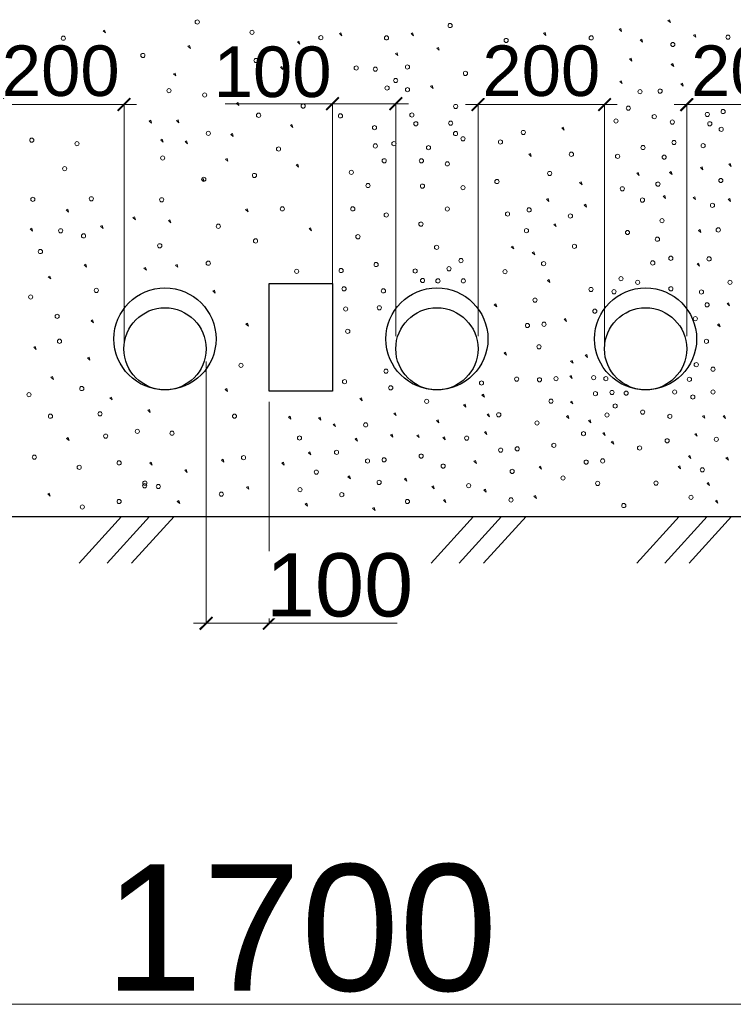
# Model space of a CAD drawing. Header units: millimetres. Extents: x 523209 to 536718, y -48289 to -47398.
# Tile 100 of 116: x 533762 to 533779, y -47803 to -47780. Entities that reach past the tile are written whole.
import ezdxf

# ---------------------------------------------------------------- set-up
doc = ezdxf.new("R2010")
doc.units = ezdxf.units.MM
doc.layers.get('Defpoints').update_dxf_attribs({"color": 140})
doc.layers.add('Схема', color=1, linetype='Continuous', true_color=0xff0000)
doc.styles.get("Standard").update_dxf_attribs({"font": 'arial.ttf'})
doc.dimstyles.new('1-100(2.5)', dxfattribs={"dimscale": 100, "dimtxt": 2.5, "dimasz": 2, "dimexe": 1, "dimexo": 1, "dimgap": 1, "dimtad": 1, "dimdec": 0, "dimzin": 9, "dimtxsty": 'Standard', "dimblk": 'ARCHTICK', "dimcen": 0, "dimdle": 0.5, "dimclrd": 5, "dimclre": 5, "dimclrt": 5, "dimadec": 0, "dimazin": 0, "dimtm": 1e-09, "dimtfac": 1, "dimtdec": 0, "dimtmove": 0, "dimatfit": 3, "dimldrblk": 'NONE', "dimfxl": 1, "dimlwd": 15, "dimlwe": 15, "dimarcsym": 0})

# ---------------------------------------------------------------- blocks, each defined once
blk = doc.blocks.new('_ArchTick')
at = {"color": 0, "linetype": 'ByBlock', "const_width": 0.15}
blk.add_lwpolyline([(-0.5, -0.5), (0.5, 0.5)], dxfattribs=at)
blk = doc.blocks.new('*D314')
at = {"layer": 'Defpoints', "color": 0, "linetype": 'Continuous', "lineweight": 30, "ltscale": 50, "transparency": 16777216}
for p in [(5205298.7, 918355.4), (5208698.7, 918355.4), (5208698.7, 917583.5)]:
    blk.add_point(p, dxfattribs=at)
at = {"layer": 'Схема', "color": 7, "linetype": 'Continuous', "lineweight": 15, "ltscale": 50, "transparency": 16777216}
for p, q in [((5205298.7, 918335.4), (5205298.7, 917583.5)), ((5208698.7, 918335.4), (5208698.7, 917583.5)), ((5205278.7, 917583.5), (5208718.7, 917583.5))]:
    blk.add_line(p, q, dxfattribs=at)
at = {"layer": 'Схема', "color": 7, "linetype": 'Continuous', "lineweight": 15, "ltscale": 50, "transparency": 16777216, "xscale": 20.00000000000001, "yscale": 20.00000000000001, "zscale": 20.00000000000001, "rotation": 180}
blk.add_blockref('_ArchTick', (5205298.7, 917583.5), dxfattribs=at)
at = {"layer": 'Схема', "color": 7, "linetype": 'Continuous', "lineweight": 15, "ltscale": 50, "transparency": 16777216, "xscale": 20.00000000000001, "yscale": 20.00000000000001, "zscale": 20.00000000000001}
blk.add_blockref('_ArchTick', (5208698.7, 917583.5), dxfattribs=at)
at = {"layer": 'Схема', "color": 7, "linetype": 'Continuous', "lineweight": 20, "ltscale": 50, "transparency": 16777216, "insert": (5206998.7, 917703.5), "char_height": 50, "attachment_point": 5, "bg_fill": 3, "box_fill_scale": 1.1, "bg_fill_color": 256, "bg_fill_true_color": 13158600, "bg_fill_transparency": 0}
blk.add_mtext('{\\H4x;1700}', dxfattribs=at)
blk = doc.blocks.new('_None')
blk = doc.blocks.new('*D318')
at = {"layer": 'Defpoints', "color": 0, "linetype": 'Continuous', "lineweight": 30, "ltscale": 50, "transparency": 16777216}
for p in [(5206848.7, 918620.4), (5206948.7, 918556.8), (5206948.7, 918186.3)]:
    blk.add_point(p, dxfattribs=at)
at = {"layer": 'Схема', "color": 7, "linetype": 'Continuous', "lineweight": 15, "ltscale": 50, "transparency": 16777216}
for p, q in [((5206848.7, 918600.4), (5206848.7, 918186.3)), ((5206948.7, 918536.8), (5206948.7, 918186.3)), ((5206828.7, 918186.3), (5206948.7, 918186.3)), ((5206948.7, 918186.3), (5207150.6, 918186.3))]:
    blk.add_line(p, q, dxfattribs=at)
at = {"layer": 'Схема', "color": 7, "linetype": 'Continuous', "lineweight": 15, "ltscale": 50, "transparency": 16777216, "xscale": 20.00000000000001, "yscale": 20.00000000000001, "zscale": 20.00000000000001, "rotation": 180}
blk.add_blockref('_ArchTick', (5206848.7, 918186.3), dxfattribs=at)
at = {"layer": 'Схема', "color": 7, "linetype": 'Continuous', "lineweight": 15, "ltscale": 50, "transparency": 16777216, "xscale": 20.00000000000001, "yscale": 20.00000000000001, "zscale": 20.00000000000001}
blk.add_blockref('_ArchTick', (5206948.7, 918186.3), dxfattribs=at)
at = {"layer": 'Схема', "color": 7, "linetype": 'Continuous', "lineweight": 20, "ltscale": 50, "transparency": 16777216, "insert": (5207059.7, 918246.3), "char_height": 30, "attachment_point": 5, "bg_fill": 3, "box_fill_scale": 1.1, "bg_fill_color": 256, "bg_fill_true_color": 13158600, "bg_fill_transparency": 0}
blk.add_mtext('{\\H3.33333x;100}', dxfattribs=at)
blk = doc.blocks.new('*D319')
at = {"layer": 'Defpoints', "color": 0, "linetype": 'Continuous', "lineweight": 30, "ltscale": 50, "transparency": 16777216}
for p in [(5207048.7, 919008.1), (5207148.7, 918620.4), (5207048.7, 918556.8)]:
    blk.add_point(p, dxfattribs=at)
at = {"layer": 'Схема', "color": 7, "linetype": 'Continuous', "lineweight": 15, "ltscale": 50, "transparency": 16777216}
for p, q in [((5207048.7, 919008.1), (5206879.1, 919008.1)), ((5207048.7, 918576.8), (5207048.7, 919008.1)), ((5207168.7, 919008.1), (5207048.7, 919008.1)), ((5207148.7, 918640.4), (5207148.7, 919008.1))]:
    blk.add_line(p, q, dxfattribs=at)
at = {"layer": 'Схема', "color": 7, "linetype": 'Continuous', "lineweight": 15, "ltscale": 50, "transparency": 16777216, "xscale": 20.00000000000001, "yscale": 20.00000000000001, "zscale": 20.00000000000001, "rotation": 180}
blk.add_blockref('_ArchTick', (5207048.7, 919008.1), dxfattribs=at)
at = {"layer": 'Схема', "color": 7, "linetype": 'Continuous', "lineweight": 15, "ltscale": 50, "transparency": 16777216, "xscale": 20.00000000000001, "yscale": 20.00000000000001, "zscale": 20.00000000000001}
blk.add_blockref('_ArchTick', (5207148.7, 919008.1), dxfattribs=at)
at = {"layer": 'Схема', "color": 7, "linetype": 'Continuous', "lineweight": 20, "ltscale": 50, "transparency": 16777216, "insert": (5206953.9, 919058.1), "char_height": 30, "attachment_point": 5, "bg_fill": 3, "box_fill_scale": 1.1, "bg_fill_color": 256, "bg_fill_true_color": 13158600, "bg_fill_transparency": 0}
blk.add_mtext('{\\H2.66667x;100}', dxfattribs=at)
blk = doc.blocks.new('*D323')
at = {"layer": 'Defpoints', "color": 0, "linetype": 'Continuous', "lineweight": 30, "ltscale": 50, "transparency": 16777216}
for p in [(5206718.9, 919006.7), (5206518.7, 918620.4), (5206718.9, 918606.2)]:
    blk.add_point(p, dxfattribs=at)
at = {"layer": 'Схема', "color": 7, "linetype": 'Continuous', "lineweight": 15, "ltscale": 50, "transparency": 16777216}
for p, q in [((5206498.7, 919006.7), (5206738.9, 919006.7)), ((5206518.7, 918640.4), (5206518.7, 919006.7)), ((5206718.9, 918626.2), (5206718.9, 919006.7))]:
    blk.add_line(p, q, dxfattribs=at)
at = {"layer": 'Схема', "color": 7, "linetype": 'Continuous', "lineweight": 15, "ltscale": 50, "transparency": 16777216, "xscale": 20.00000000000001, "yscale": 20.00000000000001, "zscale": 20.00000000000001, "rotation": 180}
blk.add_blockref('_ArchTick', (5206518.7, 919006.7), dxfattribs=at)
at = {"layer": 'Схема', "color": 7, "linetype": 'Continuous', "lineweight": 15, "ltscale": 50, "transparency": 16777216, "xscale": 20.00000000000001, "yscale": 20.00000000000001, "zscale": 20.00000000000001}
blk.add_blockref('_ArchTick', (5206718.9, 919006.7), dxfattribs=at)
at = {"layer": 'Схема', "color": 7, "linetype": 'Continuous', "lineweight": 20, "ltscale": 50, "transparency": 16777216, "insert": (5206618.8, 919059.8), "char_height": 30, "attachment_point": 5, "bg_fill": 3, "box_fill_scale": 1.1, "bg_fill_color": 256, "bg_fill_true_color": 13158600, "bg_fill_transparency": 0}
blk.add_mtext('{\\H2.66667x;200}', dxfattribs=at)
blk = doc.blocks.new('*D324')
at = {"layer": 'Defpoints', "color": 0, "linetype": 'Continuous', "lineweight": 30, "ltscale": 50, "transparency": 16777216}
for p in [(5207478.9, 919006.7), (5207278.7, 918620.4), (5207478.9, 918606.2)]:
    blk.add_point(p, dxfattribs=at)
at = {"layer": 'Схема', "color": 7, "linetype": 'Continuous', "lineweight": 15, "ltscale": 50, "transparency": 16777216}
for p, q in [((5207258.7, 919006.7), (5207498.9, 919006.7)), ((5207278.7, 918640.4), (5207278.7, 919006.7)), ((5207478.9, 918626.2), (5207478.9, 919006.7))]:
    blk.add_line(p, q, dxfattribs=at)
at = {"layer": 'Схема', "color": 7, "linetype": 'Continuous', "lineweight": 15, "ltscale": 50, "transparency": 16777216, "xscale": 20.00000000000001, "yscale": 20.00000000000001, "zscale": 20.00000000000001, "rotation": 180}
blk.add_blockref('_ArchTick', (5207278.7, 919006.7), dxfattribs=at)
at = {"layer": 'Схема', "color": 7, "linetype": 'Continuous', "lineweight": 15, "ltscale": 50, "transparency": 16777216, "xscale": 20.00000000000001, "yscale": 20.00000000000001, "zscale": 20.00000000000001}
blk.add_blockref('_ArchTick', (5207478.9, 919006.7), dxfattribs=at)
at = {"layer": 'Схема', "color": 7, "linetype": 'Continuous', "lineweight": 20, "ltscale": 50, "transparency": 16777216, "insert": (5207378.8, 919059.8), "char_height": 30, "attachment_point": 5, "bg_fill": 3, "box_fill_scale": 1.1, "bg_fill_color": 256, "bg_fill_true_color": 13158600, "bg_fill_transparency": 0}
blk.add_mtext('{\\H2.66667x;200}', dxfattribs=at)
blk = doc.blocks.new('*D325')
at = {"layer": 'Defpoints', "color": 0, "linetype": 'Continuous', "lineweight": 30, "ltscale": 50, "transparency": 16777216}
for p in [(5207808.9, 919006.7), (5207608.7, 918620.4), (5207808.9, 918606.2)]:
    blk.add_point(p, dxfattribs=at)
at = {"layer": 'Схема', "color": 7, "linetype": 'Continuous', "lineweight": 15, "ltscale": 50, "transparency": 16777216}
for p, q in [((5207588.7, 919006.7), (5207828.9, 919006.7)), ((5207608.7, 918640.4), (5207608.7, 919006.7)), ((5207808.9, 918626.2), (5207808.9, 919006.7))]:
    blk.add_line(p, q, dxfattribs=at)
at = {"layer": 'Схема', "color": 7, "linetype": 'Continuous', "lineweight": 15, "ltscale": 50, "transparency": 16777216, "xscale": 20.00000000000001, "yscale": 20.00000000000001, "zscale": 20.00000000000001, "rotation": 180}
blk.add_blockref('_ArchTick', (5207608.7, 919006.7), dxfattribs=at)
at = {"layer": 'Схема', "color": 7, "linetype": 'Continuous', "lineweight": 15, "ltscale": 50, "transparency": 16777216, "xscale": 20.00000000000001, "yscale": 20.00000000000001, "zscale": 20.00000000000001}
blk.add_blockref('_ArchTick', (5207808.9, 919006.7), dxfattribs=at)
at = {"layer": 'Схема', "color": 7, "linetype": 'Continuous', "lineweight": 20, "ltscale": 50, "transparency": 16777216, "insert": (5207708.8, 919059.8), "char_height": 30, "attachment_point": 5, "bg_fill": 3, "box_fill_scale": 1.1, "bg_fill_color": 256, "bg_fill_true_color": 13158600, "bg_fill_transparency": 0}
blk.add_mtext('{\\H2.66667x;200}', dxfattribs=at)
blk = doc.blocks.new('A$Cab4c6fdf')
at = {"layer": 'Схема', "color": 7, "linetype": 'Continuous', "lineweight": 20, "ltscale": 100}
for p, q in [((3919.2, 1566.4), (3921.7, 1567.6)), ((3923.1, 1562.9), (3919.2, 1566.4)), ((3921.7, 1567.6), (3923.1, 1562.9)), ((3025.9, 1550), (3028.4, 1551.2)), ((3029.7, 1546.6), (3025.9, 1550)), ((3028.4, 1551.2), (3029.7, 1546.6)), ((3399.7, 1545.8), (3402.2, 1547)), ((3403.5, 1542.3), (3399.7, 1545.8)), ((3402.2, 1547), (3403.5, 1542.3)), ((3513, 1545.8), (3515.5, 1547)), ((3516.8, 1542.3), (3513, 1545.8)), ((3515.5, 1547), (3516.8, 1542.3)), ((3722.6, 1546.3), (3725.1, 1547.5)), ((3726.4, 1542.8), (3722.6, 1546.3)), ((3725.1, 1547.5), (3726.4, 1542.8)), ((3842, 1552.4), (3844.5, 1553.6)), ((3845.8, 1548.9), (3842, 1552.4)), ((3844.5, 1553.6), (3845.8, 1548.9)), ((3959.8, 1543.2), (3962.3, 1544.4)), ((3963.6, 1539.7), (3959.8, 1543.2)), ((3962.3, 1544.4), (3963.6, 1539.7)), ((3160.2, 1525.5), (3162.7, 1526.7)), ((3162.7, 1526.7), (3164, 1522)), ((3333.4, 1532.3), (3335.8, 1533.5)), ((3337.2, 1528.8), (3333.4, 1532.3)), ((3335.8, 1533.5), (3337.2, 1528.8)), ((3875.3, 1535.5), (3877.8, 1536.7)), ((3879.1, 1532), (3875.3, 1535.5)), ((3877.8, 1536.7), (3879.1, 1532)), ((2993.5, 1509.8), (2996, 1511)), ((2996, 1511), (2997.3, 1506.3)), ((3164, 1522), (3160.2, 1525.5)), ((3488.4, 1514.1), (3490.9, 1515.4)), ((3553.8, 1522.6), (3556.3, 1523.8)), ((3557.6, 1519.2), (3553.8, 1522.6)), ((3556.3, 1523.8), (3557.6, 1519.2)), ((3637.5, 1515.8), (3640, 1517.1)), ((3641.4, 1512.4), (3637.5, 1515.8)), ((3640, 1517.1), (3641.4, 1512.4)), ((3734.7, 1511.3), (3737.2, 1512.5)), ((3738.6, 1507.8), (3734.7, 1511.3)), ((3737.2, 1512.5), (3738.6, 1507.8)), ((2997.3, 1506.3), (2993.5, 1509.8)), ((3672, 1496.7), (3674.5, 1497.9)), ((3675.8, 1493.2), (3672, 1496.7)), ((3674.5, 1497.9), (3675.8, 1493.2)), ((3702.1, 1501.5), (3704.6, 1502.8)), ((3706, 1498.1), (3702.1, 1501.5)), ((3704.6, 1502.8), (3706, 1498.1)), ((3858.4, 1505.6), (3860.9, 1506.8)), ((3862.2, 1502.1), (3858.4, 1505.6)), ((3860.9, 1506.8), (3862.2, 1502.1)), ((3924.5, 1496.9), (3927, 1498.1)), ((3928.4, 1493.4), (3924.5, 1496.9)), ((3927, 1498.1), (3928.4, 1493.4)), ((3137.5, 1481.9), (3140, 1483.1)), ((3141.3, 1478.5), (3137.5, 1481.9)), ((3140, 1483.1), (3141.3, 1478.5)), ((3022.9, 1470), (3025.4, 1471.2)), ((3026.8, 1466.6), (3022.9, 1470)), ((3025.4, 1471.2), (3026.8, 1466.6)), ((3842.9, 1469.8), (3845.4, 1471)), ((3846.8, 1466.4), (3842.9, 1469.8)), ((3845.4, 1471), (3846.8, 1466.4)), ((3939.5, 1466), (3942, 1467.2)), ((3943.3, 1462.5), (3939.5, 1466)), ((3942, 1467.2), (3943.3, 1462.5)), ((3994.1, 1468.4), (3996.6, 1469.6)), ((3997.9, 1464.9), (3994.1, 1468.4)), ((3996.6, 1469.6), (3997.9, 1464.9)), ((3544, 1462.3), (3546.5, 1463.5)), ((3547.8, 1458.9), (3544, 1462.3)), ((3546.5, 1463.5), (3547.8, 1458.9)), ((3658.9, 1456.8), (3661.4, 1458.1)), ((3662.7, 1453.4), (3658.9, 1456.8)), ((3661.4, 1458.1), (3662.7, 1453.4)), ((3099, 1407.3), (3101.5, 1408.5)), ((3102.8, 1403.9), (3099, 1407.3)), ((3101.5, 1408.5), (3102.8, 1403.9)), ((3142, 1408.1), (3144.5, 1409.3)), ((3145.8, 1404.6), (3142, 1408.1)), ((3144.5, 1409.3), (3145.8, 1404.6)), ((3751.2, 1396.3), (3753.7, 1397.5)), ((3755.1, 1392.9), (3751.2, 1396.3)), ((3753.7, 1397.5), (3755.1, 1392.9)), ((3117.1, 1377.2), (3119.6, 1378.4)), ((3120.9, 1373.7), (3117.1, 1377.2)), ((3119.6, 1378.4), (3120.9, 1373.7)), ((3155.6, 1374.9), (3158.1, 1376.1)), ((3159.4, 1371.4), (3155.6, 1374.9)), ((3158.1, 1376.1), (3159.4, 1371.4)), ((3699.2, 1354.7), (3701.7, 1355.9)), ((3701.7, 1355.9), (3703, 1351.3)), ((3703, 1351.3), (3699.2, 1354.7)), ((4015.3, 1338.8), (4017.8, 1340)), ((4017.8, 1340), (4019.2, 1335.4)), ((3869.9, 1324.6), (3872.4, 1325.8)), ((3873.7, 1321.1), (3869.9, 1324.6)), ((3872.4, 1325.8), (3873.7, 1321.1)), ((3921.8, 1326.1), (3924.3, 1327.3)), ((3925.7, 1322.6), (3921.8, 1326.1)), ((3924.3, 1327.3), (3925.7, 1322.6)), ((3970.8, 1333.5), (3973.3, 1334.7)), ((3974.6, 1330), (3970.8, 1333.5)), ((3973.3, 1334.7), (3974.6, 1330)), ((4019.2, 1335.4), (4015.3, 1338.8)), ((3181.7, 1315.2), (3184.2, 1316.4)), ((3185.6, 1311.7), (3181.7, 1315.2)), ((3184.2, 1316.4), (3185.6, 1311.7)), ((3779.6, 1309.8), (3782.1, 1311)), ((3783.5, 1306.3), (3779.6, 1309.8)), ((3782.1, 1311), (3783.5, 1306.3)), ((3727.3, 1283.7), (3729.8, 1284.9)), ((3731.1, 1280.2), (3727.3, 1283.7)), ((3729.8, 1284.9), (3731.1, 1280.2)), ((3911.7, 1288.4), (3914.2, 1289.6)), ((3915.6, 1284.9), (3911.7, 1288.4)), ((3914.2, 1289.6), (3915.6, 1284.9)), ((3959.1, 1286.4), (3961.6, 1287.6)), ((3962.9, 1283), (3959.1, 1286.4)), ((3961.6, 1287.6), (3962.9, 1283)), ((4014.4, 1283.4), (4016.9, 1284.6)), ((4018.3, 1279.9), (4014.4, 1283.4)), ((4016.9, 1284.6), (4018.3, 1279.9)), ((2967.5, 1266.7), (2970, 1267.9)), ((2971.4, 1263.2), (2967.5, 1266.7)), ((2970, 1267.9), (2971.4, 1263.2)), ((3786.7, 1274.3), (3789.2, 1275.5)), ((3790.6, 1270.9), (3786.7, 1274.3)), ((3789.2, 1275.5), (3790.6, 1270.9)), ((3073.3, 1254.5), (3075.8, 1255.7)), ((3077.1, 1251), (3073.3, 1254.5)), ((3075.8, 1255.7), (3077.1, 1251)), ((3129.2, 1249.8), (3131.7, 1251)), ((3133, 1246.3), (3129.2, 1249.8)), ((3131.7, 1251), (3133, 1246.3)), ((2910.7, 1236.6), (2913.2, 1237.8)), ((2914.5, 1233.2), (2910.7, 1236.6)), ((2913.2, 1237.8), (2914.5, 1233.2)), ((3022, 1240.9), (3024.5, 1242.1)), ((3025.9, 1237.4), (3022, 1240.9)), ((3024.5, 1242.1), (3025.9, 1237.4)), ((3738.6, 1243.7), (3741.1, 1244.9)), ((3742.4, 1240.3), (3738.6, 1243.7)), ((3741.1, 1244.9), (3742.4, 1240.3)), ((3967.7, 1234.3), (3970.2, 1235.5)), ((3971.5, 1230.9), (3967.7, 1234.3)), ((3970.2, 1235.5), (3971.5, 1230.9)), ((3671.5, 1208.3), (3674, 1209.5)), ((3675.3, 1204.9), (3671.5, 1208.3)), ((3674, 1209.5), (3675.3, 1204.9)), ((3704.6, 1199.3), (3707.1, 1200.5)), ((3707.1, 1200.5), (3708.5, 1195.8)), ((3708.5, 1195.8), (3704.6, 1199.3)), ((2996.2, 1179.7), (2998.7, 1180.9)), ((3000, 1176.2), (2996.2, 1179.7)), ((2998.7, 1180.9), (3000, 1176.2)), ((3090.7, 1174.6), (3093.2, 1175.8)), ((3094.5, 1171.2), (3090.7, 1174.6)), ((3093.2, 1175.8), (3094.5, 1171.2)), ((3140.5, 1179.3), (3143, 1180.5)), ((3144.3, 1175.9), (3140.5, 1179.3)), ((3143, 1180.5), (3144.3, 1175.9)), ((3965.3, 1181.3), (3967.8, 1182.6)), ((3969.1, 1177.9), (3965.3, 1181.3)), ((3967.8, 1182.6), (3969.1, 1177.9)), ((2939.3, 1160.9), (2941.8, 1162.1)), ((2943.2, 1157.4), (2939.3, 1160.9)), ((2941.8, 1162.1), (2943.2, 1157.4)), ((3728.7, 1155.2), (3731.2, 1156.4)), ((3732.5, 1151.8), (3728.7, 1155.2)), ((3731.2, 1156.4), (3732.5, 1151.8)), ((3199.7, 1138.5), (3202.2, 1139.7)), ((3203.5, 1135), (3199.7, 1138.5)), ((3202.2, 1139.7), (3203.5, 1135)), ((3644.6, 1116.7), (3647.1, 1117.9)), ((3648.4, 1113.2), (3644.6, 1116.7)), ((3647.1, 1117.9), (3648.4, 1113.2)), ((4012.7, 1118.4), (4015.2, 1119.6)), ((4016.5, 1115), (4012.7, 1118.4)), ((4015.2, 1119.6), (4016.5, 1115)), ((3007, 1091.4), (3009.5, 1092.6)), ((3010.8, 1087.9), (3007, 1091.4)), ((3009.5, 1092.6), (3010.8, 1087.9)), ((3755, 1093.7), (3757.5, 1094.9)), ((3758.8, 1090.2), (3755, 1093.7)), ((3757.5, 1094.9), (3758.8, 1090.2)), ((3997.8, 1085.1), (4000.3, 1086.3)), ((4001.6, 1081.6), (3997.8, 1085.1)), ((4000.3, 1086.3), (4001.6, 1081.6)), ((2916.3, 1049.4), (2918.8, 1050.6)), ((2920.1, 1045.9), (2916.3, 1049.4)), ((2918.8, 1050.6), (2920.1, 1045.9)), ((3001.3, 1032.5), (3003.8, 1033.7)), ((3005.2, 1029), (3001.3, 1032.5)), ((3003.8, 1033.7), (3005.2, 1029)), ((3660.1, 1040.1), (3662.6, 1041.4)), ((3663.9, 1036.7), (3660.1, 1040.1)), ((3662.6, 1041.4), (3663.9, 1036.7)), ((3765.3, 1027.5), (3767.8, 1028.7)), ((3767.8, 1028.7), (3769.2, 1024)), ((3788.4, 1036.9), (3790.9, 1038.1)), ((3792.2, 1033.4), (3788.4, 1036.9)), ((3790.9, 1038.1), (3792.2, 1033.4)), ((3769.2, 1024), (3765.3, 1027.5)), ((2943.5, 1001.9), (2946, 1003.2)), ((2947.4, 998.5), (2943.5, 1001.9)), ((2946, 1003.2), (2947.4, 998.5)), ((3763.9, 1003.5), (3766.4, 1004.7)), ((3767.8, 1000.1), (3763.9, 1003.5)), ((3766.4, 1004.7), (3767.8, 1000.1)), ((3036.6, 969.5), (3039.1, 970.7)), ((3040.4, 966.1), (3036.6, 969.5)), ((3039.1, 970.7), (3040.4, 966.1)), ((3625.2, 973.8), (3627.7, 975)), ((3629, 970.3), (3625.2, 973.8)), ((3627.7, 975), (3629, 970.3)), ((3096.9, 949.8), (3099.4, 951)), ((3099.4, 951), (3100.7, 946.3)), ((3596.1, 958.3), (3598.6, 959.5)), ((3599.9, 954.8), (3596.1, 958.3)), ((3598.6, 959.5), (3599.9, 954.8)), ((3764.9, 963.1), (3767.4, 964.3)), ((3768.7, 959.7), (3764.9, 963.1)), ((3767.4, 964.3), (3768.7, 959.7)), ((3100.7, 946.3), (3096.9, 949.8)), ((3553.3, 933.4), (3555.8, 934.6)), ((3555.8, 934.6), (3557.1, 929.9)), ((3633.2, 942.8), (3635.7, 944)), ((3637, 939.3), (3633.2, 942.8)), ((3635.7, 944), (3637, 939.3)), ((3758.8, 940.1), (3761.3, 941.3)), ((3762.6, 936.7), (3758.8, 940.1)), ((3761.3, 941.3), (3762.6, 936.7)), ((3793.5, 933.5), (3796, 934.7)), ((3796, 934.7), (3797.4, 930.1)), ((3974, 940.5), (3976.5, 941.7)), ((3977.8, 937.1), (3974, 940.5)), ((3976.5, 941.7), (3977.8, 937.1)), ((4006.4, 940.2), (4008.9, 941.4)), ((4010.3, 936.8), (4006.4, 940.2)), ((4008.9, 941.4), (4010.3, 936.8)), ((3557.1, 929.9), (3553.3, 933.4)), ((3797.4, 930.1), (3793.5, 933.5)), ((2968.4, 905.2), (2970.9, 906.4)), ((2972.3, 901.7), (2968.4, 905.2)), ((2970.9, 906.4), (2972.3, 901.7)), ((3522.3, 909.9), (3524.8, 911.1)), ((3526.1, 906.4), (3522.3, 909.9)), ((3524.8, 911.1), (3526.1, 906.4)), ((3563.2, 906.6), (3565.7, 907.8)), ((3567, 903.1), (3563.2, 906.6)), ((3565.7, 907.8), (3567, 903.1)), ((3629, 915), (3631.5, 916.3)), ((3632.8, 911.6), (3629, 915)), ((3631.5, 916.3), (3632.8, 911.6)), ((3816.1, 913.3), (3818.6, 914.5)), ((3819.9, 909.9), (3816.1, 913.3)), ((3818.6, 914.5), (3819.9, 909.9)), ((3961.5, 911.9), (3964, 913.2)), ((3965.3, 908.5), (3961.5, 911.9)), ((3964, 913.2), (3965.3, 908.5)), ((3829.7, 899.7), (3832.2, 900.9)), ((3833.5, 896.3), (3829.7, 899.7)), ((3832.2, 900.9), (3833.5, 896.3)), ((3951.5, 877.1), (3954, 878.3)), ((3955.3, 873.6), (3951.5, 877.1)), ((3954, 878.3), (3955.3, 873.6)), ((4011, 874.4), (4013.4, 875.6)), ((4014.8, 871), (4011, 874.4)), ((4013.4, 875.6), (4014.8, 871)), ((3099.7, 866.2), (3102.2, 867.4)), ((3103.5, 862.7), (3099.7, 866.2)), ((3102.2, 867.4), (3103.5, 862.7)), ((3612.5, 869), (3615, 870.2)), ((3616.3, 865.6), (3612.5, 869)), ((3615, 870.2), (3616.3, 865.6)), ((3715.4, 860.1), (3717.9, 861.3)), ((3719.3, 856.6), (3715.4, 860.1)), ((3717.9, 861.3), (3719.3, 856.6)), ((3935.3, 860.7), (3937.8, 861.9)), ((3939.2, 857.2), (3935.3, 860.7)), ((3937.8, 861.9), (3939.2, 857.2)), ((3155.1, 854.9), (3157.6, 856.1)), ((3159, 851.5), (3155.1, 854.9)), ((3157.6, 856.1), (3159, 851.5)), ((3502.5, 840.8), (3505, 842.1)), ((3505, 842.1), (3506.4, 837.4)), ((3506.4, 837.4), (3502.5, 840.8)), ((3545.8, 829.1), (3548.3, 830.3)), ((3549.6, 825.6), (3545.8, 829.1)), ((3548.3, 830.3), (3549.6, 825.6)), ((3981.1, 834.1), (3983.6, 835.3)), ((3984.9, 830.6), (3981.1, 834.1)), ((3983.6, 835.3), (3984.9, 830.6)), ((2938.4, 817.4), (2940.9, 818.6)), ((2942.2, 813.9), (2938.4, 817.4)), ((2940.9, 818.6), (2942.2, 813.9)), ((3628, 823.5), (3630.5, 824.7)), ((3631.8, 820), (3628, 823.5)), ((3630.5, 824.7), (3631.8, 820)), ((3707.4, 813.6), (3709.9, 814.8)), ((3711.3, 810.2), (3707.4, 813.6)), ((3709.9, 814.8), (3711.3, 810.2)), ((3143.4, 805.6), (3145.9, 806.8)), ((3147.2, 802.1), (3143.4, 805.6)), ((3145.9, 806.8), (3147.2, 802.1)), ((3564.1, 807.5), (3566.6, 808.7)), ((3567.9, 804), (3564.1, 807.5)), ((3566.6, 808.7), (3567.9, 804)), ((3994.2, 806.3), (3996.7, 807.5)), ((3998, 802.9), (3994.2, 806.3)), ((3996.7, 807.5), (3998, 802.9))]:
    blk.add_line(p, q, dxfattribs=at)
at = {"layer": 'Схема', "color": 7, "linetype": 'Continuous', "lineweight": 25, "ltscale": 100}
blk.add_line((1638.9, 781.9), (5038.9, 781.9), dxfattribs=at)
blk.add_lwpolyline([(3288.9, 1150.4), (3388.9, 1150.4), (3388.9, 979.8), (3288.9, 979.8)], close=True, dxfattribs=at)
at = {"layer": 'Схема', "color": 7, "linetype": 'Continuous', "lineweight": 20, "ltscale": 100}
for centre in [(3174.9, 1563.9), (3574.8, 1558.3), (3261.5, 1547.6), (3370.4, 1539.1), (3474.2, 1538.8), (3797.9, 1538.8), (4014.3, 1539.9), (2963.1, 1538.3), (3663.4, 1534.7), (3927, 1528.3), (3088.9, 1511), (2909, 1497.6), (3030.9, 1501.9), (3206.2, 1500.1), (3599, 1482.6), (3798.7, 1480.1), (3972, 1488.1), (3130.2, 1455.3), (3186.7, 1448.5), (3875.1, 1453.7), (3906.9, 1454.6), (3583.5, 1430.3), (3856.7, 1427.6), (3897.6, 1414.1), (3981.6, 1417.7), (4006.5, 1422.3), (3520.6, 1402.9), (3575.6, 1403.9), (3837.1, 1407.4), (3926.1, 1405.6), (3985.4, 1402.9), (3192.5, 1387.7), (3583.4, 1387.5), (3690.5, 1389.2), (4003.5, 1394.2), (2913.3, 1377), (2984.7, 1371.4), (3595.2, 1379.2), (3654.4, 1374), (3928.9, 1373.3), (3974.9, 1368.4), (3540.6, 1365.2), (3766.6, 1354.7), (3879.7, 1365.3), (3120.2, 1348.8), (3529.4, 1344.3), (3570.3, 1339.5), (3839.6, 1351.5), (3913.3, 1350.1), (2965.2, 1331.8), (3732.2, 1324.3), (3185.2, 1315), (3648.8, 1311.5), (3903.4, 1307.5), (4002.9, 1313.2), (3531, 1304.3), (3595.1, 1301.9), (3847.1, 1300.1), (2914.9, 1283.3), (3007.5, 1284.3), (3118.6, 1282.7), (3878.9, 1282.2), (3570.3, 1268.2), (3665.6, 1260.2), (3699.7, 1266.7), (3989.6, 1273.9), (3528.6, 1244.2), (3765, 1257), (3909.9, 1249.6), (2959, 1233.6), (3208.2, 1240.8), (3695.5, 1233.8), (3855.3, 1230.9), (3998.8, 1235), (2995.1, 1225.6), (3902.6, 1220.3), (2926.9, 1200.8), (3115.6, 1209.9), (3553.4, 1207.4), (3771.4, 1209), (3192.3, 1182.3), (3591.9, 1186.5), (3722.6, 1181.7), (3895.2, 1182.8), (3923.8, 1190.2), (3984.3, 1189.2), (3573, 1173.6), (3661.6, 1168.9), (3531.2, 1155), (3555.5, 1154.4), (3595.6, 1154.4), (3845, 1157.8), (3871.3, 1152.1), (4017.3, 1152), (3015.3, 1139.3), (3797.6, 1140.8), (3833.9, 1137.2), (3923.9, 1141.9), (3972.2, 1136.8), (2911.6, 1128.9), (3708.9, 1124), (3803.6, 1106.5), (3981.2, 1116.5), (2953.4, 1098.2), (3962.5, 1094.6), (3697.1, 1083.8), (3723.3, 1085.8), (2957.1, 1058.9), (3980.1, 1058.8), (3715.3, 1050.1), (3964, 1021.8), (3990.5, 1014.7), (3680, 999), (3716.1, 997.9), (3742.3, 999.8), (3801.8, 1001.3), (3821.1, 999.8), (3953.2, 998.7), (2992.3, 984.1), (3624.4, 992.9), (3929.8, 978.7), (3990.6, 978.7), (2908.8, 974.3), (3537.7, 963.8), (3734.4, 964.1), (3804.6, 975.9), (3830.8, 977.9), (3853.2, 976.8), (3958.6, 970.6), (3835.8, 956.5), (2942.8, 940.3), (3021.1, 944.1), (3651.7, 942.6), (3822.8, 942.2), (3879.2, 946.8), (3922.3, 940.1), (3080.1, 916.3), (3712.2, 929.6), (3030.2, 908.8), (3134.9, 913.4), (3600.9, 905.7), (3785.7, 912.7), (3918, 901.4), (3995.7, 903.8), (3654.7, 886.7), (3680.9, 888.7), (3738.9, 894.2), (3874.4, 890.1), (2917.3, 875.5), (3529, 877.2), (3816.1, 869.6), (2988.3, 859.4), (3051.4, 866.5), (3563.8, 861.4), (3789.9, 867.7), (3973.7, 855.5), (3672.9, 853), (3753.4, 842.5), (3091.7, 830.3), (3092.1, 834.5), (3113.3, 829.1), (3604.1, 830.4), (3808.1, 834), (3900.3, 834.5), (3671.1, 807.9), (3955.8, 812), (2993.3, 796.7), (3051.4, 805.4), (3507.3, 805.4), (3849.4, 799)]:
    blk.add_circle(centre, 3.31, dxfattribs=at)
at = {"layer": 'Схема', "color": 7, "linetype": 'Continuous', "lineweight": 25, "ltscale": 100}
for centre, radius in [((3883.9, 1062.6), 80.7), ((3123.9, 1046.9), 65), ((3553.9, 1046.9), 65), ((3883.9, 1046.9), 65)]:
    blk.add_circle(centre, radius, dxfattribs=at)
at = {"layer": 'Схема', "color": 7, "linetype": 'Continuous', "lineweight": 20, "ltscale": 50}
for base, p1, p2, text, override, picture, middle in [((4149.1, 1433.2), (3948.9, 1046.9), (4149.1, 1032.7), '{\\H2.66667x;<>}', {"dimtxt": 0.3, "dimasz": 0.2, "dimexe": 0, "dimexo": 0.2, "dimgap": 0.1, "dimdle": 0.2, "dimclrd": 7, "dimclre": 7, "dimclrt": 7, "dimfxl": 0.3, "dimtfill": 1, "dimarcsym": 1}, '*D325', (4049, 1486.3)), ((5038.9, 10), (1638.9, 781.9), (5038.9, 781.9), '{\\H4x;1700}', {"dimtxt": 0.5, "dimasz": 0.2, "dimexe": 0, "dimexo": 0.2, "dimgap": 0.2, "dimdle": 0.2, "dimclrd": 7, "dimclre": 7, "dimclrt": 7, "dimfxl": 0.3, "dimtfill": 1, "dimarcsym": 1}, '*D314', (3338.9, 130))]:
    dim = blk.add_linear_dim(base=base, p1=p1, p2=p2, text=text, dimstyle='1-100(2.5)', override=override, dxfattribs=at)
    dim.commit()
    dim.dimension.update_dxf_attribs({"geometry": picture, "text_midpoint": middle, "insert": (-5203659.8, -917573.5)})
at = {"layer": 'Схема', "color": 7, "linetype": 'Continuous', "lineweight": 20, "ltscale": 100}
for p, q in [((3055.3, 781.9), (2988.3, 707.9)), ((3099.5, 781.9), (3032.5, 707.9)), ((3138.2, 781.9), (3071.2, 707.9)), ((3611.9, 781.9), (3544.9, 707.9)), ((3656.1, 781.9), (3589.1, 707.9)), ((3694.8, 781.9), (3627.8, 707.9)), ((3936.9, 781.9), (3869.9, 707.9)), ((3981.1, 781.9), (3914.1, 707.9)), ((4019.8, 781.9), (3952.8, 707.9))]:
    blk.add_line(p, q, dxfattribs=at)
at = {"layer": 'Схема', "color": 7, "linetype": 'Continuous', "lineweight": 20, "ltscale": 50}
dim = blk.add_linear_dim(base=(3288.9, 612.8), p1=(3188.9, 1046.9), p2=(3288.9, 983.3), text='{\\H3.33333x;<>}', dimstyle='1-100(2.5)', override={"dimtxt": 0.3, "dimasz": 0.2, "dimexe": 0, "dimexo": 0.2, "dimgap": 0.1, "dimdle": 0.2, "dimclrd": 7, "dimclre": 7, "dimclrt": 7, "dimfxl": 0.3, "dimtfill": 1, "dimarcsym": 1}, dxfattribs=at)
dim.commit()
dim.dimension.update_dxf_attribs({"geometry": '*D318', "text_midpoint": (3399.9, 672.8), "insert": (-5203659.8, -917573.5)})
at = {"layer": 'Схема', "color": 7, "linetype": 'Continuous', "lineweight": 20, "ltscale": 100}
for p, q in [((3432.1, 968.1), (3434.6, 969.3)), ((3435.9, 964.7), (3432.1, 968.1)), ((3434.6, 969.3), (3435.9, 964.7)), ((3319.1, 939), (3321.6, 940.2)), ((3323, 935.5), (3319.1, 939)), ((3321.6, 940.2), (3323, 935.5)), ((3366.6, 937.6), (3369.1, 938.8)), ((3370.4, 934.1), (3366.6, 937.6)), ((3369.1, 938.8), (3370.4, 934.1)), ((3485.6, 944.6), (3488.1, 945.8)), ((3489.5, 941.2), (3485.6, 944.6)), ((3488.1, 945.8), (3489.5, 941.2)), ((3389.6, 927.2), (3392.1, 928.4)), ((3393.5, 923.8), (3389.6, 927.2)), ((3392.1, 928.4), (3393.5, 923.8)), ((3424.5, 904.2), (3427, 905.5)), ((3428.4, 900.8), (3424.5, 904.2)), ((3427, 905.5), (3428.4, 900.8)), ((3480.5, 910.8), (3483, 912)), ((3484.3, 907.4), (3480.5, 910.8)), ((3483, 912), (3484.3, 907.4)), ((3350.6, 882.6), (3353.1, 883.8)), ((3354.5, 879.2), (3350.6, 882.6)), ((3353.1, 883.8), (3354.5, 879.2)), ((3213.4, 870.9), (3215.9, 872.1)), ((3217.2, 867.4), (3213.4, 870.9)), ((3215.9, 872.1), (3217.2, 867.4)), ((3308.8, 866.2), (3311.3, 867.4)), ((3312.6, 862.7), (3308.8, 866.2)), ((3311.3, 867.4), (3312.6, 862.7)), ((3413.3, 844.6), (3415.8, 845.8)), ((3417.1, 841.1), (3413.3, 844.6)), ((3415.8, 845.8), (3417.1, 841.1)), ((3252.9, 828.1), (3255.4, 829.3)), ((3256.7, 824.7), (3252.9, 828.1)), ((3255.4, 829.3), (3256.7, 824.7)), ((3345.6, 801.4), (3348.1, 802.6)), ((3349.4, 797.9), (3345.6, 801.4)), ((3348.1, 802.6), (3349.4, 797.9)), ((3452.3, 794.8), (3454.8, 796)), ((3456.1, 791.4), (3452.3, 794.8)), ((3454.8, 796), (3456.1, 791.4))]:
    blk.add_line(p, q, dxfattribs=at)
at = {"layer": 'Схема', "color": 7, "linetype": 'Continuous', "lineweight": 25, "ltscale": 100}
blk.add_circle((3123.9, 1062.6), 80.7, dxfattribs=at)
at = {"layer": 'Схема', "color": 7, "linetype": 'Continuous', "lineweight": 20, "ltscale": 100}
for centre in [(3233.8, 940.4), (3441.3, 926.6), (3336.6, 905.9), (3248.1, 874.7), (3395.2, 883.1), (3444.2, 869.4), (3470.4, 871.3), (3363.2, 851.9), (3337.5, 824.1), (3462.5, 835.6), (3213, 817), (3403.5, 816.2)]:
    blk.add_circle(centre, 3.31, dxfattribs=at)
at = {"layer": 'Схема', "color": 7, "linetype": 'Continuous', "lineweight": 20, "ltscale": 50}
dim = blk.add_linear_dim(base=(3388.9, 1434.5), p1=(3488.9, 1046.9), p2=(3388.9, 983.3), angle=180, text='{\\H2.66667x;<>}', dimstyle='1-100(2.5)', override={"dimtxt": 0.3, "dimasz": 0.2, "dimexe": 0, "dimexo": 0.2, "dimgap": 0.1, "dimdle": 0.2, "dimclrd": 7, "dimclre": 7, "dimclrt": 7, "dimfxl": 0.3, "dimtfill": 1, "dimarcsym": 1}, dxfattribs=at)
dim.commit()
dim.dimension.update_dxf_attribs({"geometry": '*D319', "text_midpoint": (3294.1, 1484.5), "insert": (-5203659.8, -917573.5)})
at = {"layer": 'Схема', "color": 7, "linetype": 'Continuous', "lineweight": 20, "ltscale": 100}
for p, q in [((3492.3, 1510.7), (3488.4, 1514.1)), ((3490.9, 1515.4), (3492.3, 1510.7)), ((3306.4, 1492.5), (3308.9, 1493.7)), ((3310.2, 1489), (3306.4, 1492.5)), ((3308.9, 1493.7), (3310.2, 1489)), ((3378.8, 1492.4), (3381.3, 1493.6)), ((3382.6, 1488.9), (3378.8, 1492.4)), ((3381.3, 1493.6), (3382.6, 1488.9)), ((3304.1, 1456.8), (3306.6, 1458)), ((3307.9, 1453.3), (3304.1, 1456.8)), ((3306.6, 1458), (3307.9, 1453.3)), ((3237, 1435.2), (3239.5, 1436.4)), ((3240.8, 1431.7), (3237, 1435.2)), ((3239.5, 1436.4), (3240.8, 1431.7)), ((3228, 1386.2), (3230.5, 1387.4)), ((3230.5, 1387.4), (3231.8, 1382.7)), ((3322.2, 1400.5), (3324.7, 1401.7)), ((3326.1, 1397.1), (3322.2, 1400.5)), ((3324.7, 1401.7), (3326.1, 1397.1)), ((3231.8, 1382.7), (3228, 1386.2)), ((3219.7, 1347), (3222.2, 1348.2)), ((3223.5, 1343.6), (3219.7, 1347)), ((3222.2, 1348.2), (3223.5, 1343.6)), ((3331.3, 1338), (3333.8, 1339.2)), ((3335.1, 1334.5), (3331.3, 1338)), ((3333.8, 1339.2), (3335.1, 1334.5)), ((3251.3, 1267.1), (3253.8, 1268.3)), ((3255.2, 1263.7), (3251.3, 1267.1)), ((3253.8, 1268.3), (3255.2, 1263.7)), ((3351.7, 1237), (3354.2, 1238.2)), ((3355.5, 1233.5), (3351.7, 1237)), ((3354.2, 1238.2), (3355.5, 1233.5)), ((3251.9, 1086.1), (3254.4, 1087.3)), ((3255.8, 1082.7), (3251.9, 1086.1)), ((3254.4, 1087.3), (3255.8, 1082.7)), ((3219, 982.8), (3221.5, 984)), ((3222.9, 979.4), (3219, 982.8)), ((3221.5, 984), (3222.9, 979.4))]:
    blk.add_line(p, q, dxfattribs=at)
for centre in [(3267.8, 1503), (3507.3, 1492.7), (3426.3, 1491.2), (3456.5, 1489.3), (3488.6, 1471.4), (3475.1, 1459.5), (3507.4, 1456.8), (3342.4, 1430.9), (3271.9, 1416.4), (3401.4, 1415.4), (3514.3, 1416.7), (3455.2, 1396.7), (3456.6, 1367.9), (3485.9, 1371.5), (3303.5, 1363), (3470.6, 1344.4), (3265.4, 1321.2), (3418.5, 1326), (3445, 1305.2), (3309.5, 1268.3), (3420.9, 1268.3), (3473.8, 1258.7), (3267.1, 1217.6), (3429, 1224.2), (3332.2, 1169.5), (3402.4, 1170.7), (3457.8, 1180.2), (3519.5, 1170.1), (3407.1, 1141.8), (3469.3, 1138.6), (3409.6, 1110), (3462.8, 1111.8), (3412.9, 1074.6), (3244, 1020.7), (3473.3, 1011.6), (3407.8, 994.9), (3480.9, 985.2)]:
    blk.add_circle(centre, 3.31, dxfattribs=at)
at = {"layer": 'Схема', "color": 7, "linetype": 'Continuous', "lineweight": 25, "ltscale": 100}
blk.add_circle((3553.9, 1062.6), 80.7, dxfattribs=at)
at = {"layer": 'Схема', "color": 7, "linetype": 'Continuous', "lineweight": 20, "ltscale": 50}
dim = blk.add_linear_dim(base=(3059.1, 1433.2), p1=(2858.9, 1046.9), p2=(3059.1, 1032.7), text='{\\H2.66667x;<>}', dimstyle='1-100(2.5)', override={"dimtxt": 0.3, "dimasz": 0.2, "dimexe": 0, "dimexo": 0.2, "dimgap": 0.1, "dimdle": 0.2, "dimclrd": 7, "dimclre": 7, "dimclrt": 7, "dimfxl": 0.3, "dimtfill": 1, "dimarcsym": 1}, dxfattribs=at)
dim.commit()
dim.dimension.update_dxf_attribs({"geometry": '*D323', "text_midpoint": (2959, 1486.3), "insert": (-5203659.8, -917573.5)})
dim = blk.add_linear_dim(base=(3819.1, 1433.2), p1=(3618.9, 1046.9), p2=(3819.1, 1032.7), text='{\\H2.66667x;<>}', dimstyle='1-100(2.5)', override={"dimtxt": 0.3, "dimasz": 0.2, "dimexe": 0, "dimexo": 0.2, "dimgap": 0.1, "dimdle": 0.2, "dimclrd": 7, "dimclre": 7, "dimclrt": 7, "dimfxl": 0.3, "dimtfill": 1, "dimarcsym": 1}, dxfattribs=at)
dim.commit()
dim.dimension.update_dxf_attribs({"geometry": '*D324', "text_midpoint": (3719, 1486.3), "insert": (-5203659.8, -917573.5)})

msp = doc.modelspace()

# ---------------------------------------------------------------- block references
at = {"layer": 'Схема', "color": 7, "linetype": 'Continuous', "lineweight": 30, "ltscale": 100, "xscale": 0.015, "yscale": 0.015, "zscale": 0.015}
msp.add_blockref('A$Cab4c6fdf', (533718.26627, -47803.33778), dxfattribs=at)

doc.saveas('drawing.dxf')
